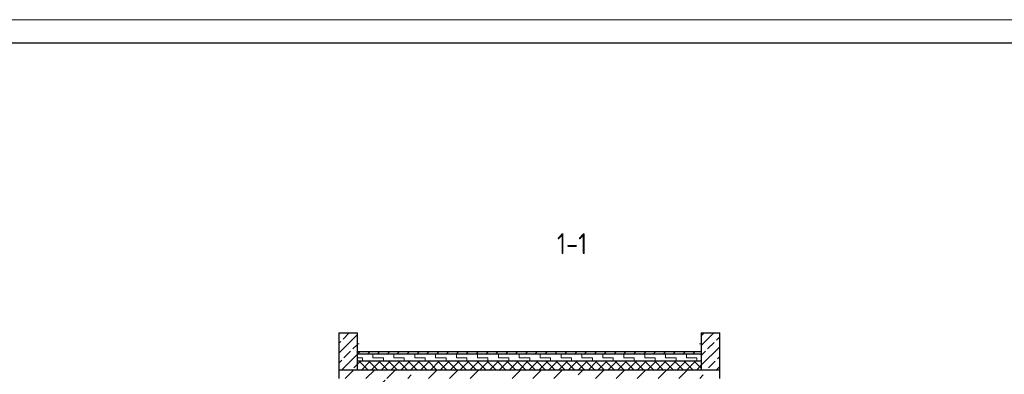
# Model space of a CAD drawing. Header units: millimetres. Extents: x 259029 to 2494469, y -731578 to -57567.
# Tile 26 of 253: x 344246 to 365440, y -625596 to -617978. Entities that reach past the tile are written whole.
import ezdxf

# ---------------------------------------------------------------- set-up
doc = ezdxf.new("R2010")
doc.units = ezdxf.units.MM
for name, color, linetype, lineweight in [('Standard', 7, 'Continuous', 25), ('Общий01', 7, 'Continuous', 13), ('Стена', 7, 'Continuous', 50), ('Стена_ бетон несущ.', 253, 'Continuous', 70), ('Текст', 41, 'Continuous', 30), ('ТОНКИЕ', 7, 'Continuous', 9)]:
    doc.layers.add(name, color=color, linetype=linetype, lineweight=lineweight)
doc.layers.add('ТОЛСТЫЕ_ОСНОВНЫЕ', color=6, linetype='Continuous')
doc.styles.add('ГОСТ', font='GOST_Common.ttf')
pattern_1 = [(45, (346898.94, -682391.55), (-212.132, 212.132), []), (45, (346792.88, -682285.5), (-212.132, 212.132), [200, -70])]

# ---------------------------------------------------------------- blocks, each defined once
blk = doc.blocks.new('*U27')
at = {"layer": 'ТОЛСТЫЕ_ОСНОВНЫЕ', "color": 6}
blk.add_lwpolyline([(20, 5), (886, 5), (886, 415), (20, 415)], close=True, dxfattribs=at)
at = {"layer": 'ТОНКИЕ'}
blk.add_lwpolyline([(0, 0), (891, 0), (891, 420), (0, 420)], close=True, dxfattribs=at)

msp = doc.modelspace()

# ---------------------------------------------------------------- hatches: boundary and pattern name
at = {"layer": 'Standard', "linetype": 'Continuous', "lineweight": 13}
h = msp.add_hatch(dxfattribs=at)
h.set_pattern_fill('____', scale=225, style=0, pattern_type=2)
h.set_pattern_definition([(0, (347348.94, -681941.55), (225, 225), [225, -225]), (90, (347348.94, -681941.55), (-225, 225), [225, -225])])
h.paths.add_polyline_path([(351515.6, -625155.6), (351515.6, -625305.6), (358915.6, -625305.6), (358915.6, -625155.6)], flags=0)
at = {"layer": 'Стена_ бетон несущ.', "linetype": 'Continuous', "lineweight": 13}
h = msp.add_hatch(dxfattribs=at)
h.set_pattern_fill('__________7', color=9, scale=100, style=0, pattern_type=2)
h.set_pattern_definition(pattern_1)
h.paths.add_polyline_path([(351115.6, -624705.6), (351115.6, -625505.6), (351515.6, -625505.6), (351515.6, -624705.6)], flags=0)
h = msp.add_hatch(dxfattribs=at)
h.set_pattern_fill('__________7', color=9, scale=100, style=0, pattern_type=2)
h.set_pattern_definition(pattern_1)
h.paths.add_polyline_path([(358915.6, -624705.6), (358915.6, -625505.6), (359315.6, -625505.6), (359315.6, -624705.6)], flags=0)
h = msp.add_hatch(dxfattribs=at)
h.set_pattern_fill('__________5', scale=100, style=0, pattern_type=2)
h.set_pattern_definition([(45, (346898.94, -682391.55), (-212.132, 212.132), []), (45, (346792.88, -682285.5), (-212.132, 212.132), [])])
h.paths.add_polyline_path([(351515.6, -625105.6), (351515.6, -625155.6), (358915.6, -625155.6), (358915.6, -625105.6)], flags=0)
h = msp.add_hatch(dxfattribs=at)
h.set_pattern_fill('__________6', scale=100, style=0, pattern_type=2)
h.set_pattern_definition([(45, (346898.94, -682391.55), (-106.066, 106.066), []), (135, (346898.94, -682391.55), (-106.066, -106.066), [])])
h.paths.add_polyline_path([(351515.6, -625305.6), (351515.6, -625505.6), (358915.6, -625505.6), (358915.6, -625305.6)], flags=0)
at = {"layer": 'Стена_ бетон несущ.', "linetype": 'Continuous', "lineweight": 25}
h = msp.add_hatch(dxfattribs=at)
h.set_pattern_fill('ANSI35', scale=100, style=0)
h.set_pattern_definition([(45, (-699.1, -212518.06), (-449.0128, 449.0128), []), (45, (-250.1, -212518.06), (-449.0128, 449.0128), [793.75, -158.75, 0, -158.75])])
h.paths.add_polyline_path([(352115.6, -630105.6), (352115.6, -625685.6), (359315.6, -625685.6), (359315.6, -625505.6), (351115.6, -625505.6), (351115.6, -625685.6), (351935.6, -625685.6), (351935.6, -630105.6)])

# ---------------------------------------------------------------- linework, layer by layer
at = {"layer": 'Общий01', "color": 7, "linetype": 'Continuous', "lineweight": 25}
for p, q in [((351515.6, -625105.6), (358915.6, -625105.6)), ((351515.6, -625155.6), (358915.6, -625155.6)), ((351515.6, -625305.6), (358915.6, -625305.6))]:
    msp.add_line(p, q, dxfattribs=at)
at = {"layer": 'Стена', "color": 7, "linetype": 'Continuous', "lineweight": 13}
for p, q in [((351552.6, -624941.1), (351515.6, -624941.1)), ((358878.6, -624941.1), (358915.6, -624941.1))]:
    msp.add_line(p, q, dxfattribs=at)
at = {"layer": 'Стена', "color": 7, "linetype": 'Continuous', "lineweight": 25}
for p, q in [((359315.6, -625505.6), (351115.6, -625505.6)), ((351115.6, -625505.6), (351115.6, -625685.6)), ((359315.6, -625685.6), (359315.6, -625505.6))]:
    msp.add_line(p, q, dxfattribs=at)
at = {"layer": 'Стена_ бетон несущ.', "color": 9, "linetype": 'Continuous', "lineweight": 25}
for p, q in [((351115.6, -624705.6), (351115.6, -625505.6)), ((351115.6, -624705.6), (351515.6, -624705.6)), ((351515.6, -625505.6), (351515.6, -624705.6)), ((358915.6, -624705.6), (358915.6, -625505.6)), ((358915.6, -624705.6), (359315.6, -624705.6)), ((359315.6, -625505.6), (359315.6, -624705.6))]:
    msp.add_line(p, q, dxfattribs=at)

# ---------------------------------------------------------------- block references
at = {"xscale": 100, "yscale": 100, "zscale": 100}
msp.add_blockref('*U27', (316337.4, -659978), dxfattribs=at)

# ---------------------------------------------------------------- texts
at = {"layer": 'Текст', "ltscale": 6, "insert": (356137.5, -622565.1), "char_height": 450, "width": 9466.585, "attachment_point": 2, "style": 'ГОСТ'}
msp.add_mtext('{\\W0.9;1-1}', dxfattribs=at)

doc.saveas('drawing.dxf')
